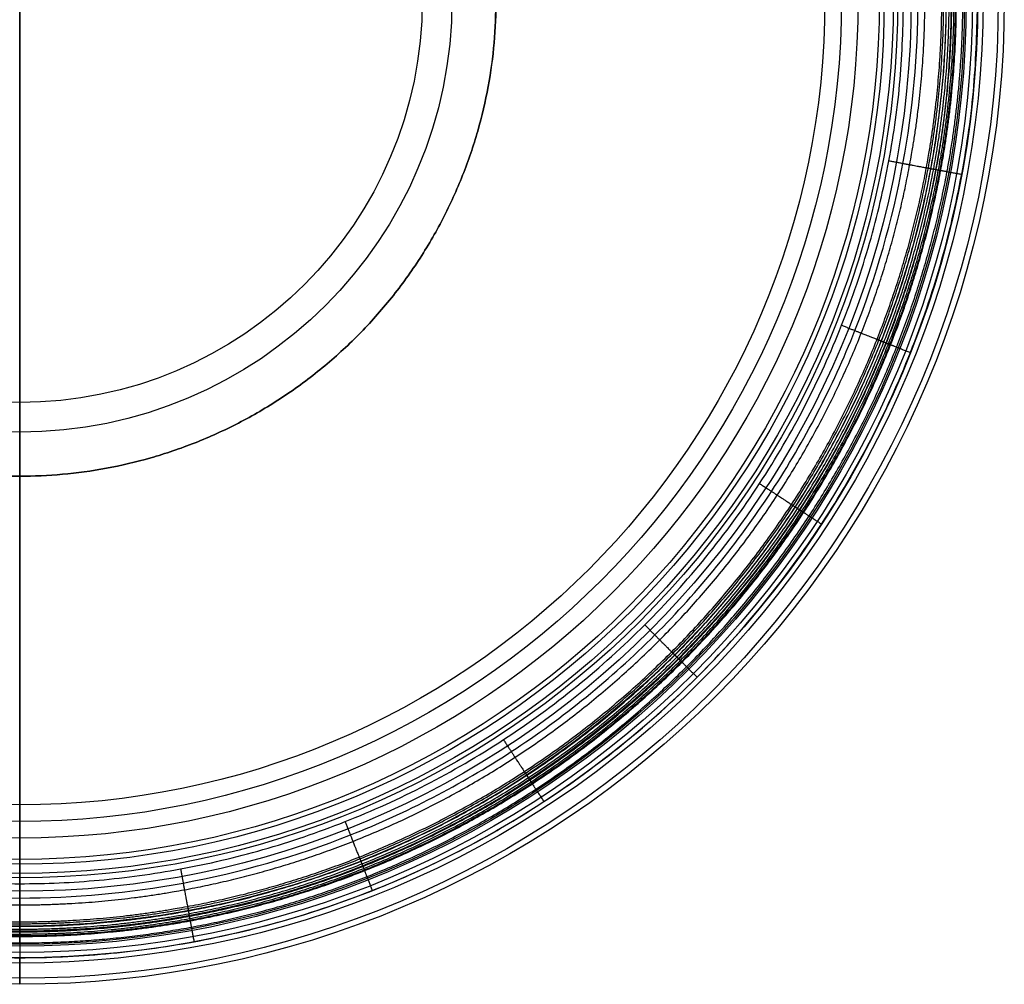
# Model space of a CAD drawing. Header units: millimetres. Extents: x -263 to 107, y -185 to 185.
# Tile 2 of 2: x -78 to 107, y -185 to -4. Entities that reach past the tile are written whole.
import ezdxf

# ---------------------------------------------------------------- set-up
doc = ezdxf.new("R2010")
doc.units = ezdxf.units.MM
doc.layers.add('Default', color=7, linetype='Continuous')

msp = doc.modelspace()

# ---------------------------------------------------------------- linework, layer by layer
at = {"layer": 'Default'}
for centre, radius in [((-78.00000000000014, -4.066095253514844e-15, 32.89608355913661), 184.9865855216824), ((-78.00000000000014, -4.066095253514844e-15, 35.79144534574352), 183.8528671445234), ((-78.00000000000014, -4.066095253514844e-15, 37), 180.9879355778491), ((-78.00000000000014, -5.397141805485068e-15, 13.99333434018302), 179.9990255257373), ((-78.00000000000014, -5.397141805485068e-15, 4.000000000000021), 179), ((-78.00000000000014, -5.397141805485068e-15, 11.34868838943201), 179), ((-78.00000000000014, -4.883421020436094e-15, 1.171572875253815), 177.8284271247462), ((-78.00000000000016, 0, 308.6363697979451), 177.5), ((-78.00000000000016, 0, 307.7727334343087), 177.5), ((-78.00000000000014, -4.883421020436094e-15), 175), ((-78.00000000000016, 0, 304.3181879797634), 174.0454545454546), ((-78.00000000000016, 0, 304.3181879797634), 167.5), ((-78.00000000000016, 0, 156.6590970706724), 164.96388158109), ((-78.00000000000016, 0, 319.0000061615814), 164.1363636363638), ((-78.00000000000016, 0, 9.000006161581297), 162.42776316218), ((-78.00000000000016, 0, 319.0000061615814), 161.4999999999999), ((-78.00000000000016, 0, 315.0000061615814), 157.5), ((-78.00000000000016, 0, 167.8815255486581), 154.3833235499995), ((-78.00000000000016, 0, 20.7630449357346), 151.2666470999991), ((-78.00000000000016, 0, 9.000006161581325), 81.21388158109), ((-78.00000000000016, 0, 20.76304493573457), 75.63332354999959)]:
    msp.add_circle(centre, radius, dxfattribs=at)
for points, weights, degree, knots in [([(-167.5000000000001, -5.397141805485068e-15), (-167.5000000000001, -89.49999999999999), (-78.00000000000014, -89.5), (11.49999999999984, -89.5), (11.49999999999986, -1.635773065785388e-14), (11.49999999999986, 89.49999999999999), (-78.00000000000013, 89.5), (-167.5000000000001, 89.5), (-167.5000000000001, -5.397141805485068e-15)], [1, 0.7071067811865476, 1, 0.7071067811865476, 1, 0.7071067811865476, 1, 0.7071067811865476, 1], 2, [0, 0, 0, 290.5188576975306, 290.5188576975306, 581.0377153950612, 581.0377153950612, 871.5565730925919, 871.5565730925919, 1162.075430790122, 1162.075430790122, 1162.075430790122]), ([(-257.9875199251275, 1.008901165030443e-14, 37), (-257.9875199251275, -179.9875199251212, 37), (-78.00000000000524, -179.9875199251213, 37), (101.9875199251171, -179.9875199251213, 37), (101.987519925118, -2.98768929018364e-14, 37)], [1, 0.7071067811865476, 1, 0.7071067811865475, 1], 2, [0, 0, 0, 282.7232887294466, 282.7232887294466, 565.4465774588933, 565.4465774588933, 565.4465774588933]), ([(-255.196575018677, -4.31210329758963e-15, 35.8654190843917), (-255.1970790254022, -10.80791082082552, 35.86541908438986), (-253.1541192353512, -33.07310492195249, 35.86541908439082), (-243.6596935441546, -66.09711877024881, 35.86541908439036), (-227.2083933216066, -97.85295541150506, 35.86541908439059), (-204.1898250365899, -126.1897889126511, 35.86541908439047), (-175.8529350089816, -149.2084596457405, 35.86541908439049), (-144.0971315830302, -165.6595685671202, 35.86541908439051), (-111.0730940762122, -175.1543717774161, 35.8654190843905), (-77.999983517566, -178.1882678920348, 35.86541908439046), (-44.92695065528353, -175.1542487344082, 35.86541908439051), (-11.90275936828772, -165.6597328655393, 35.86541908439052), (19.85286458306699, -149.208357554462, 35.86541908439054), (48.18986482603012, -126.1898461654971, 35.86541908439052), (71.2083710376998, -97.8529234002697, 35.8654190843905), (87.65970679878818, -66.09713780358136, 35.86541908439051), (97.15410963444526, -33.07309113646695, 35.86541908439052), (99.1970837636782, -10.80791762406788, 35.86541908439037), (99.196575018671, 8.116815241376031e-14, 35.86541908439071)], [0.8581773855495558, 0.8581773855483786, 0.8581773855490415, 0.8581773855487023, 0.8581773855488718, 0.8581773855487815, 0.8581773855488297, 0.8581773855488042, 0.8581773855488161, 0.8581773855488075, 0.8581773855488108, 0.8581773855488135, 0.8581773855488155, 0.8581773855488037, 0.8581773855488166, 0.8581773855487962, 0.8581773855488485, 0.858177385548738, 0.8581773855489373], 3, [0, 0, 0, 0, 32.93451518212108, 67.8478209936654, 104.2174649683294, 141.3616443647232, 178.505823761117, 214.8754677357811, 249.7887735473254, 282.7232887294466, 315.6578039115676, 350.571109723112, 386.940753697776, 424.0849330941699, 461.2291124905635, 497.5987564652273, 532.5120622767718, 565.4465774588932, 565.4465774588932, 565.4465774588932, 565.4465774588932]), ([(-253.9889065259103, 5.147035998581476e-14, 33.10531326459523), (-253.9889065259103, -10.62969284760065, 33.1053132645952), (-252.0237872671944, -32.53520063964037, 33.10531326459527), (-242.623177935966, -65.43136478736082, 33.10531326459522), (-226.2663644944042, -97.08628689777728, 33.10531326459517), (-203.3357669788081, -125.3357669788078, 33.10531326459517), (-175.0862868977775, -148.2663644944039, 33.10531326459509), (-143.4313647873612, -164.6231779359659, 33.1053132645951), (-110.5352006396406, -174.0237872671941, 33.10531326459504), (-88.62969284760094, -175.9889065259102, 33.10531326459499), (-78.00000000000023, -175.9889065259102, 33.10531326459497), (-67.37030715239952, -175.9889065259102, 33.10531326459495), (-45.46479936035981, -174.0237872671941, 33.1053132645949), (-12.56863521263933, -164.6231779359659, 33.10531326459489), (19.08628689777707, -148.2663644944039, 33.10531326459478), (47.33576697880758, -125.3357669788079, 33.10531326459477), (70.26636449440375, -97.08628689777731, 33.10531326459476), (86.62317793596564, -65.43136478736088, 33.10531326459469), (96.02378726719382, -32.53520063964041, 33.10531326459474), (97.98890652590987, -10.62969284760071, 33.10531326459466), (97.98890652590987, -1.065077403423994e-14, 33.10531326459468)], [1, 0.9755922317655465, 0.9328786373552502, 0.8871140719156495, 0.8596553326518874, 0.8505024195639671, 0.8596553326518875, 0.887114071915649, 0.9328786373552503, 0.9755922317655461, 1, 0.9755922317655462, 0.9328786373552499, 0.8871140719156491, 0.8596553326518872, 0.8505024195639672, 0.8596553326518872, 0.8871140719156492, 0.9328786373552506, 0.9755922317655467, 1], 3, [0, 0, 0, 0, 35.34041109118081, 70.68082218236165, 106.0212332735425, 141.3616443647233, 176.7020554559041, 212.042466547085, 247.3828776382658, 282.7232887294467, 282.7232887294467, 282.7232887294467, 318.0636998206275, 353.4041109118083, 388.7445220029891, 424.08493309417, 459.4253441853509, 494.7657552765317, 530.1061663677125, 565.4465774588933, 565.4465774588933, 565.4465774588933, 565.4465774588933]), ([(-253.8419035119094, 1.006357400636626e-14, 30.08870462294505), (-253.8419035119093, -10.62081389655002, 30.08870462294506), (-251.8784257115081, -32.50802408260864, 30.08870462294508), (-242.4856686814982, -65.37671016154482, 30.08870462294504), (-226.1425180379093, -97.00519100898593, 30.08870462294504), (-203.2310743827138, -125.2310743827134, 30.08870462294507), (-175.0051910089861, -148.1425180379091, 30.08870462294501), (-143.3767101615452, -164.485668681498, 30.08870462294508), (-110.5080240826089, -173.8784257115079, 30.08870462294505), (-88.62081389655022, -175.8419035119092, 30.08870462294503), (-78.00000000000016, -175.8419035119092, 30.08870462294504), (-67.37918610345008, -175.8419035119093, 30.08870462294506), (-45.49197591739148, -173.8784257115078, 30.08870462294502), (-12.62328983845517, -164.485668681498, 30.08870462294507), (19.00519100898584, -148.1425180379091, 30.08870462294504), (47.23107438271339, -125.2310743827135, 30.08870462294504), (70.14251803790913, -97.00519100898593, 30.08870462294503), (86.48566868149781, -65.37671016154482, 30.08870462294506), (95.87842571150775, -32.50802408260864, 30.08870462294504), (97.84190351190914, -10.62081389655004, 30.08870462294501), (97.84190351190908, -1.22522153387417e-14, 30.08870462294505)], [0.9999999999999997, 0.975592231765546, 0.9328786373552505, 0.8871140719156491, 0.8596553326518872, 0.8505024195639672, 0.8596553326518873, 0.8871140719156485, 0.9328786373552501, 0.975592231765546, 1, 0.9755922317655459, 0.9328786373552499, 0.887114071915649, 0.8596553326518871, 0.850502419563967, 0.859655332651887, 0.8871140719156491, 0.9328786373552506, 0.975592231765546, 0.9999999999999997], 3, [0, 0, 0, 0, 36.31485721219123, 72.62971442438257, 108.9445716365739, 145.2594288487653, 181.5742860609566, 217.8891432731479, 254.2040004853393, 290.5188576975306, 290.5188576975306, 290.5188576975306, 326.8337149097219, 363.1485721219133, 399.4634293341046, 435.778286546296, 472.0931437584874, 508.4080009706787, 544.72285818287, 581.0377153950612, 581.0377153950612, 581.0377153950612, 581.0377153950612]), ([(-253.5438771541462, 8.536678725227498e-15, 27.19236511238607), (-253.5438771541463, -10.60281316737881, 27.19236511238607), (-251.583727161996, -32.45292772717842, 27.19236511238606), (-242.2068894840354, -65.26590618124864, 27.19236511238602), (-225.8914380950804, -96.84078137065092, 27.19236511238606), (-203.0188259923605, -125.0188259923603, 27.19236511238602), (-174.8407813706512, -147.8914380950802, 27.19236511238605), (-143.2659061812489, -164.2068894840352, 27.19236511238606), (-110.4529277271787, -173.583727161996, 27.19236511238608), (-88.602813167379, -175.543877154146, 27.19236511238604), (-78.00000000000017, -175.5438771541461, 27.19236511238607), (-67.3971868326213, -175.5438771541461, 27.19236511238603), (-45.54707227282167, -173.5837271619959, 27.19236511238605), (-12.73409381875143, -164.206889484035, 27.19236511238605), (18.84078137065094, -147.8914380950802, 27.19236511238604), (47.01882599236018, -125.0188259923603, 27.19236511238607), (69.89143809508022, -96.84078137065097, 27.19236511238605), (86.20688948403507, -65.26590618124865, 27.19236511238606), (95.58372716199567, -32.45292772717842, 27.19236511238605), (97.54387715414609, -10.60281316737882, 27.19236511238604), (97.54387715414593, -1.315121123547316e-14, 27.19236511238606)], [0.9999999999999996, 0.9755922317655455, 0.9328786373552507, 0.8871140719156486, 0.8596553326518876, 0.8505024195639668, 0.8596553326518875, 0.8871140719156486, 0.9328786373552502, 0.9755922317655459, 0.9999999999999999, 0.9755922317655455, 0.93287863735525, 0.8871140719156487, 0.8596553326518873, 0.8505024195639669, 0.8596553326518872, 0.8871140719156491, 0.9328786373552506, 0.9755922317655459, 0.9999999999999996], 3, [0, 0, 0, 0, 36.31485721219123, 72.62971442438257, 108.9445716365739, 145.2594288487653, 181.5742860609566, 217.8891432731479, 254.2040004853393, 290.5188576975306, 290.5188576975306, 290.5188576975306, 326.8337149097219, 363.1485721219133, 399.4634293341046, 435.778286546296, 472.0931437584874, 508.4080009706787, 544.72285818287, 581.0377153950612, 581.0377153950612, 581.0377153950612, 581.0377153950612]), ([(-253.1254252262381, 8.575571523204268e-15, 24.76004434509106), (-253.1254252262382, -10.57753875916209, 24.76004434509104), (-251.1699477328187, -32.3755682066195, 24.76004434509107), (-241.8154620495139, -65.1103288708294, 24.76004434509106), (-225.538902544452, -96.6099375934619, 24.76004434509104), (-202.7208129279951, -124.7208129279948, 24.76004434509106), (-174.6099375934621, -147.5389025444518, 24.76004434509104), (-143.1103288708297, -163.8154620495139, 24.76004434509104), (-110.3755682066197, -173.1699477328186, 24.7600443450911), (-88.57753875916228, -175.1254252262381, 24.76004434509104), (-78.00000000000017, -175.125425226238, 24.76004434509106), (-67.422461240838, -175.1254252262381, 24.76004434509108), (-45.62443179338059, -173.1699477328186, 24.76004434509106), (-12.88967112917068, -163.8154620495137, 24.76004434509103), (18.60993759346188, -147.5389025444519, 24.76004434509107), (46.72081292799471, -124.7208129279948, 24.76004434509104), (69.5389025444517, -96.60993759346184, 24.76004434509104), (85.81546204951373, -65.11032887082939, 24.76004434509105), (95.16994773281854, -32.37556820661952, 24.76004434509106), (97.12542522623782, -10.57753875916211, 24.76004434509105), (97.12542522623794, -1.336006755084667e-14, 24.76004434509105)], [0.9999999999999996, 0.9755922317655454, 0.9328786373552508, 0.8871140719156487, 0.8596553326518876, 0.8505024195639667, 0.8596553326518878, 0.8871140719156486, 0.9328786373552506, 0.9755922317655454, 0.9999999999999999, 0.9755922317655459, 0.9328786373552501, 0.8871140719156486, 0.8596553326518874, 0.8505024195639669, 0.8596553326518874, 0.8871140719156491, 0.9328786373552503, 0.9755922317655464, 0.9999999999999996], 3, [0, 0, 0, 0, 36.31485721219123, 72.62971442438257, 108.9445716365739, 145.2594288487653, 181.5742860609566, 217.8891432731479, 254.2040004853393, 290.5188576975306, 290.5188576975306, 290.5188576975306, 326.8337149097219, 363.1485721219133, 399.4634293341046, 435.778286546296, 472.0931437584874, 508.4080009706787, 544.72285818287, 581.0377153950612, 581.0377153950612, 581.0377153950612, 581.0377153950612]), ([(-252.6222549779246, 8.316375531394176e-15, 22.81464472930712), (-252.6222549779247, -10.54714738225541, 22.81464472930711), (-250.6723959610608, -32.28254674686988, 22.81464472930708), (-241.3447875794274, -64.92325391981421, 22.81464472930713), (-225.1149938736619, -96.33235798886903, 22.81464472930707), (-202.3624651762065, -124.3624651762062, 22.81464472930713), (-174.3323579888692, -147.1149938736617, 22.81464472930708), (-142.9232539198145, -163.3447875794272, 22.81464472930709), (-110.2825467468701, -172.6723959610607, 22.81464472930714), (-88.54714738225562, -174.6222549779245, 22.81464472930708), (-78.00000000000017, -174.6222549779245, 22.8146447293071), (-67.45285261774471, -174.6222549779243, 22.81464472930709), (-45.71745325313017, -172.6723959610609, 22.8146447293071), (-13.07674608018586, -163.3447875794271, 22.8146447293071), (18.33235798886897, -147.1149938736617, 22.81464472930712), (46.36246517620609, -124.3624651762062, 22.8146447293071), (69.1149938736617, -96.33235798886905, 22.81464472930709), (85.34478757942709, -64.92325391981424, 22.81464472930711), (94.67239596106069, -32.2825467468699, 22.81464472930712), (96.62225497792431, -10.54714738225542, 22.81464472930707), (96.62225497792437, -1.340320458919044e-14, 22.8146447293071)], [0.9999999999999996, 0.9755922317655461, 0.9328786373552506, 0.887114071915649, 0.8596553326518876, 0.850502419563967, 0.8596553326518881, 0.8871140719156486, 0.9328786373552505, 0.975592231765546, 0.9999999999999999, 0.9755922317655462, 0.9328786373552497, 0.8871140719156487, 0.8596553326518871, 0.8505024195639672, 0.8596553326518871, 0.887114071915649, 0.9328786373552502, 0.9755922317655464, 0.9999999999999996], 3, [0, 0, 0, 0, 36.31485721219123, 72.62971442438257, 108.9445716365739, 145.2594288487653, 181.5742860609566, 217.8891432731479, 254.2040004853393, 290.5188576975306, 290.5188576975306, 290.5188576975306, 326.8337149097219, 363.1485721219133, 399.4634293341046, 435.778286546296, 472.0931437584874, 508.4080009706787, 544.72285818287, 581.0377153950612, 581.0377153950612, 581.0377153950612, 581.0377153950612]), ([(-252.0889914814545, 8.215388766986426e-15, 21.37375880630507), (-252.0889914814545, -10.51493837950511, 21.37375880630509), (-250.145086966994, -32.18396192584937, 21.37375880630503), (-240.8459633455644, -64.7249905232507, 21.37375880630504), (-224.6657323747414, -96.03817710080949, 21.37375880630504), (-201.9826856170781, -123.9826856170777, 21.37375880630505), (-174.0381771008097, -146.6657323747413, 21.37375880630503), (-142.724990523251, -162.8459633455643, 21.37375880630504), (-110.1839619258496, -172.145086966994, 21.37375880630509), (-88.5149383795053, -174.0889914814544, 21.37375880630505), (-78.00000000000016, -174.0889914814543, 21.37375880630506), (-67.485061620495, -174.0889914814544, 21.37375880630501), (-45.8160380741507, -172.145086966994, 21.3737588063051), (-13.27500947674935, -162.8459633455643, 21.37375880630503), (18.03817710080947, -146.6657323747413, 21.37375880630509), (45.98268561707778, -123.9826856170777, 21.37375880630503), (68.66573237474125, -96.03817710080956, 21.37375880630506), (84.84596334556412, -64.72499052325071, 21.37375880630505), (94.14508696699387, -32.18396192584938, 21.3737588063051), (96.0889914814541, -10.51493837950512, 21.37375880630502), (96.08899148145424, -1.457045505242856e-14, 21.37375880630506)], [0.9999999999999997, 0.9755922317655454, 0.9328786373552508, 0.8871140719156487, 0.8596553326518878, 0.8505024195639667, 0.859655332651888, 0.8871140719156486, 0.9328786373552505, 0.9755922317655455, 1, 0.9755922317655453, 0.9328786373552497, 0.8871140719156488, 0.8596553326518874, 0.8505024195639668, 0.8596553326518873, 0.8871140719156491, 0.9328786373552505, 0.9755922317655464, 0.9999999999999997], 3, [0, 0, 0, 0, 36.31485721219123, 72.62971442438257, 108.9445716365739, 145.2594288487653, 181.5742860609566, 217.8891432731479, 254.2040004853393, 290.5188576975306, 290.5188576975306, 290.5188576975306, 326.8337149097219, 363.1485721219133, 399.4634293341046, 435.778286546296, 472.0931437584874, 508.4080009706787, 544.72285818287, 581.0377153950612, 581.0377153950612, 581.0377153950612, 581.0377153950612]), ([(-251.6017665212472, 6.179746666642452e-15, 20.43393604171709), (-251.6017665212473, -10.48551009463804, 20.4339360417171), (-249.6633024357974, -32.09388828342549, 20.43393604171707), (-240.3902043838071, -64.54384391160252, 20.43393604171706), (-224.2552572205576, -95.76939389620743, 20.43393604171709), (-201.635693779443, -123.6356937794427, 20.43393604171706), (-173.7693938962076, -146.2552572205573, 20.43393604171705), (-142.5438439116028, -162.3902043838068, 20.43393604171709), (-110.0938882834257, -171.6633024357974, 20.4339360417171), (-88.48551009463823, -173.6017665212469, 20.43393604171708), (-78.00000000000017, -173.601766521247, 20.43393604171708), (-67.51448990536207, -173.601766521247, 20.43393604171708), (-45.90611171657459, -171.6633024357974, 20.4339360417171), (-13.45615608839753, -162.3902043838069, 20.43393604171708), (17.7693938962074, -146.2552572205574, 20.43393604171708), (45.63569377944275, -123.6356937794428, 20.43393604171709), (68.25525722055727, -95.76939389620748, 20.43393604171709), (84.39020438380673, -64.54384391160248, 20.4339360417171), (93.6633024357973, -32.09388828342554, 20.43393604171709), (95.60176652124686, -10.48551009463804, 20.4339360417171), (95.60176652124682, -1.38540547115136e-14, 20.43393604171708)], [0.9999999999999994, 0.9755922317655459, 0.9328786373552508, 0.8871140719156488, 0.8596553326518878, 0.850502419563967, 0.8596553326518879, 0.887114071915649, 0.9328786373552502, 0.9755922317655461, 0.9999999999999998, 0.9755922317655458, 0.9328786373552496, 0.8871140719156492, 0.859655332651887, 0.8505024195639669, 0.8596553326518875, 0.8871140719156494, 0.9328786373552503, 0.9755922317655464, 0.9999999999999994], 3, [0, 0, 0, 0, 36.31485721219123, 72.62971442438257, 108.9445716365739, 145.2594288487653, 181.5742860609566, 217.8891432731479, 254.2040004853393, 290.5188576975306, 290.5188576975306, 290.5188576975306, 326.8337149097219, 363.1485721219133, 399.4634293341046, 435.778286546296, 472.0931437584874, 508.4080009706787, 544.72285818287, 581.0377153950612, 581.0377153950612, 581.0377153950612, 581.0377153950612]), ([(-251.2468329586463, 7.317526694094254e-15, 19.94378772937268), (-251.2468329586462, -10.46407218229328, 19.94378772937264), (-249.3123321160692, -32.0282714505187, 19.94378772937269), (-240.0581931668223, -64.41188225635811, 19.94378772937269), (-223.9562343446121, -95.57359074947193, 19.94378772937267), (-201.3829172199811, -123.3829172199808, 19.94378772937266), (-173.5735907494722, -145.9562343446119, 19.94378772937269), (-142.4118822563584, -162.0581931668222, 19.94378772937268), (-110.0282714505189, -171.312332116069, 19.9437877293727), (-88.46407218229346, -173.2468329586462, 19.94378772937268), (-78.00000000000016, -173.2468329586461, 19.94378772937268), (-67.53592781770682, -173.2468329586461, 19.9437877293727), (-45.97172854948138, -171.3123321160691, 19.94378772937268), (-13.58811774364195, -162.0581931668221, 19.94378772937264), (17.5735907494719, -145.956234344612, 19.94378772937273), (45.38291721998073, -123.3829172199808, 19.94378772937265), (67.95623434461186, -95.57359074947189, 19.94378772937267), (84.05819316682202, -64.41188225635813, 19.94378772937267), (93.3123321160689, -32.0282714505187, 19.94378772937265), (95.24683295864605, -10.4640721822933, 19.9437877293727), (95.24683295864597, -1.335723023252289e-14, 19.94378772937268)], [0.9999999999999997, 0.9755922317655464, 0.9328786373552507, 0.8871140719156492, 0.8596553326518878, 0.8505024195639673, 0.8596553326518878, 0.8871140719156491, 0.9328786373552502, 0.9755922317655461, 1, 0.9755922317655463, 0.93287863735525, 0.8871140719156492, 0.8596553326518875, 0.8505024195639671, 0.8596553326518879, 0.8871140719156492, 0.9328786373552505, 0.9755922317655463, 0.9999999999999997], 3, [0, 0, 0, 0, 36.31485721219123, 72.62971442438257, 108.9445716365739, 145.2594288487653, 181.5742860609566, 217.8891432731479, 254.2040004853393, 290.5188576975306, 290.5188576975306, 290.5188576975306, 326.8337149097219, 363.1485721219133, 399.4634293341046, 435.778286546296, 472.0931437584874, 508.4080009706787, 544.72285818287, 581.0377153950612, 581.0377153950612, 581.0377153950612, 581.0377153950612]), ([(-248.0614754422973, 4.014873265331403e-14, 12.61145609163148), (-248.0614754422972, -10.27167725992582, 12.61145609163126), (-246.1625427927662, -31.43939202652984, 12.61145609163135), (-237.0785526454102, -63.2275900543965, 12.61145609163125), (-221.2726482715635, -93.8163519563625, 12.61145609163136), (-199.1143695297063, -121.1143695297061, 12.61145609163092), (-171.8163519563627, -143.2726482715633, 12.61145609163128), (-141.2275900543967, -159.0785526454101, 12.61145609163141), (-109.4393920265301, -168.1625427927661, 12.61145609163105), (-88.27167725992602, -170.0614754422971, 12.61145609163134), (-78.00000000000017, -170.0614754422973, 12.61145609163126), (-67.7283227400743, -170.0614754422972, 12.6114560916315), (-46.5606079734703, -168.1625427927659, 12.61145609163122), (-14.77240994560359, -159.0785526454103, 12.61145609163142), (15.81635195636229, -143.2726482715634, 12.61145609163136), (43.11436952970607, -121.1143695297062, 12.61145609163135), (65.2726482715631, -93.8163519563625, 12.61145609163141), (81.07855264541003, -63.22759005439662, 12.61145609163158), (90.16254279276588, -31.43939202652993, 12.61145609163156), (92.06147544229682, -10.27167725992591, 12.61145609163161), (92.06147544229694, -5.116237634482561e-14, 12.61145609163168)], [0.9847855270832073, 0.9607491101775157, 0.9186853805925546, 0.8736170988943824, 0.8465761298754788, 0.8375624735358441, 0.846576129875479, 0.8736170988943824, 0.9186853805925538, 0.9607491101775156, 0.9847855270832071, 0.9607491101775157, 0.9186853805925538, 0.8736170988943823, 0.8465761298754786, 0.8375624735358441, 0.8465761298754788, 0.8736170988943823, 0.9186853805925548, 0.9607491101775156, 0.9847855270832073], 3, [0, 0, 0, 0, 32.60979563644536, 65.21959127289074, 97.82938690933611, 130.4391825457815, 163.0489781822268, 195.6587738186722, 228.2685694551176, 260.878365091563, 260.878365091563, 260.878365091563, 293.4881607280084, 326.0979563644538, 358.7077520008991, 391.3175476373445, 423.9273432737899, 456.5371389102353, 489.1469345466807, 521.756730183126, 521.756730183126, 521.756730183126, 521.756730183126]), ([(-244.0803909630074, 3.577470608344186e-14, 9.000000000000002), (-244.0803909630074, -166.0803909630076, 9.000000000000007), (-77.99999999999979, -166.0803909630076, 8.99999999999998), (88.08039096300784, -166.0803909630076, 8.999999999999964), (88.08039096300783, 3.57739779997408e-16, 8.99999999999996)], [1, 0.7071067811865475, 1, 0.7071067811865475, 1], 2, [0, 0, 0, 260.878365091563, 260.878365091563, 521.756730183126, 521.756730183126, 521.756730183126]), ([(-167.5000000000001, -5.397141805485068e-15, 9), (-167.5000000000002, -89.5, 9.000000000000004), (-78.00000000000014, -89.5, 9), (11.49999999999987, -89.5, 9.000000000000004), (11.49999999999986, -1.635773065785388e-14, 9)], [1, 0.7071067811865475, 1, 0.7071067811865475, 1], 2, [0, 0, 0, 290.5188576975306, 290.5188576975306, 581.0377153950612, 581.0377153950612, 581.0377153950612]), ([(89.22236176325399, -30.94490516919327, 12.61145609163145), (89.4860747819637, -30.99370590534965, 15.35937839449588), (90.56901777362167, -31.19410714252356, 17.88329145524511), (92.35454090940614, -31.52452254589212, 19.94378772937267), (92.44095927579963, -31.54051447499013, 20.04354838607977), (92.68124296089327, -31.58497955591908, 20.35697471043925), (93.17550464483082, -31.67644388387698, 21.28888218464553), (93.71257789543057, -31.77583059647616, 22.73004938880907), (94.21618836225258, -31.8690249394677, 24.67878863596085), (94.63329328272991, -31.94621122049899, 27.11506213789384), (94.92104744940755, -31.99946082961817, 29.92708686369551), (95.02325841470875, -32.01837521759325, 32.04042725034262), (95.05083656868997, -32.02347862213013, 33.10531326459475)], [0.9216899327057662, 0.8964224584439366, 0.9011690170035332, 0.9359296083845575, 0.9359296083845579, 0.9359296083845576, 0.9359296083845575, 0.9359296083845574, 0.9359296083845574, 0.9359296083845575, 0.9359296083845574, 0.9359296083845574, 0.9359296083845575], 3, [12.32282520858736, 12.32282520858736, 12.32282520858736, 12.32282520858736, 14.9408670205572, 14.9408670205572, 14.9408670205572, 18.26983073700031, 21.59879445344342, 24.92775816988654, 28.25672188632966, 31.58568560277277, 34.91464931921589, 37.94034266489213, 37.94034266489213, 37.94034266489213, 37.94034266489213]), ([(80.1211703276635, -62.59872941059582, 12.61145609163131), (80.37053058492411, -62.69744886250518, 15.35937839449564), (81.3945336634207, -63.10284234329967, 17.88329145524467), (83.08287848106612, -63.77124266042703, 19.94378772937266), (83.16459346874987, -63.80359287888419, 20.04354838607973), (83.39179954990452, -63.89354169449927, 20.35697471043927), (83.85916070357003, -64.07856571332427, 21.28888218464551), (84.36700337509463, -64.27961599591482, 22.73004938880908), (84.84320449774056, -64.46813967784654, 24.67878863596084), (85.23760819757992, -64.6242805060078, 27.11506213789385), (85.50970114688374, -64.73199962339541, 29.92708686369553), (85.6063492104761, -64.77026171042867, 32.04042725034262), (85.6324264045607, -64.78058543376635, 33.10531326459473)], [0.8766216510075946, 0.8525896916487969, 0.8571041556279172, 0.8901650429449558, 0.8901650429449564, 0.8901650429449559, 0.8901650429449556, 0.8901650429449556, 0.8901650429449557, 0.8901650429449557, 0.8901650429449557, 0.8901650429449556, 0.8901650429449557], 3, [12.32282520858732, 12.32282520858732, 12.32282520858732, 12.32282520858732, 14.9408670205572, 14.9408670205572, 14.9408670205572, 18.26983073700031, 21.59879445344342, 24.92775816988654, 28.25672188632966, 31.58568560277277, 34.91464931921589, 37.94034266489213, 37.94034266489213, 37.94034266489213, 37.94034266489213]), ([(64.3406915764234, -93.05929803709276, 12.61145609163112), (64.56516570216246, -93.2060544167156, 15.35937839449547), (65.48697336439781, -93.80871253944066, 17.8832914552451), (67.00682151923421, -94.80235673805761, 19.94378772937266), (67.08038135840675, -94.85044858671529, 20.04354838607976), (67.28491229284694, -94.98416653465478, 20.35697471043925), (67.70563084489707, -95.25922332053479, 21.2888821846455), (68.16279086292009, -95.55810475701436, 22.73004938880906), (68.59146715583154, -95.83836414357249, 24.67878863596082), (68.94650940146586, -96.07048316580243, 27.11506213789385), (69.19144749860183, -96.23061845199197, 29.9270868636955), (69.27845009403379, -96.28749888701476, 32.04042725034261), (69.30192478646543, -96.30284613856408, 33.10531326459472)], [0.8495806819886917, 0.8262900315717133, 0.8306652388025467, 0.8627063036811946, 0.8627063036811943, 0.8627063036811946, 0.8627063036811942, 0.8627063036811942, 0.8627063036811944, 0.862706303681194, 0.862706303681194, 0.862706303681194, 0.8627063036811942], 3, [12.32282520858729, 12.32282520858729, 12.32282520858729, 12.32282520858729, 14.9408670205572, 14.9408670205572, 14.9408670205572, 18.26983073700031, 21.59879445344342, 24.92775816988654, 28.25672188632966, 31.58568560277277, 34.91464931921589, 37.94034266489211, 37.94034266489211, 37.94034266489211, 37.94034266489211]), ([(42.25162250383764, -120.2516225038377, 12.61145609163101), (42.44126172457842, -120.4412617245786, 15.35937839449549), (43.22001912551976, -121.2200191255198, 17.88329145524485), (44.50401040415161, -122.5040104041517, 19.94378772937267), (44.56615489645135, -122.5661548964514, 20.04354838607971), (44.73894580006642, -122.7389458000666, 20.35697471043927), (45.09437535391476, -123.0943753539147, 21.28888218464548), (45.4805912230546, -123.4805912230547, 22.73004938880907), (45.8427435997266, -123.8427435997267, 24.67878863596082), (46.1426887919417, -124.1426887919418, 27.11506213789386), (46.3496162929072, -124.3496162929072, 29.92708686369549), (46.42311743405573, -124.4231174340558, 32.04042725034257), (46.44294921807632, -124.4429492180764, 33.10531326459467)], [0.8405670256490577, 0.8175234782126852, 0.8218522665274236, 0.853553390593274, 0.8535533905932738, 0.8535533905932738, 0.8535533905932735, 0.8535533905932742, 0.8535533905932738, 0.8535533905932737, 0.8535533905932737, 0.8535533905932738, 0.8535533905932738], 3, [12.32282520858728, 12.32282520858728, 12.32282520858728, 12.32282520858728, 14.9408670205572, 14.9408670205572, 14.9408670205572, 18.26983073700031, 21.59879445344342, 24.92775816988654, 28.25672188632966, 31.58568560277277, 34.91464931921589, 37.94034266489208, 37.94034266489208, 37.94034266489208, 37.94034266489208]), ([(15.05929803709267, -142.3406915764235, 12.611456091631), (15.20605441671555, -142.5651657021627, 15.35937839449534), (15.80871253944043, -143.4869733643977, 17.88329145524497), (16.80235673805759, -145.0068215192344, 19.9437877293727), (16.85044858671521, -145.0803813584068, 20.04354838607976), (16.9841665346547, -145.2849122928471, 20.35697471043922), (17.25922332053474, -145.7056308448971, 21.28888218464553), (17.55810475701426, -146.1627908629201, 22.73004938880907), (17.83836414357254, -146.5914671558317, 24.67878863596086), (18.07048316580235, -146.9465094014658, 27.11506213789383), (18.2306184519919, -147.1914474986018, 29.9270868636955), (18.28749888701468, -147.2784500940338, 32.04042725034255), (18.30284613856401, -147.3019247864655, 33.10531326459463)], [0.8495806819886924, 0.8262900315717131, 0.8306652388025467, 0.8627063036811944, 0.8627063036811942, 0.862706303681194, 0.8627063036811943, 0.862706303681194, 0.8627063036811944, 0.8627063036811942, 0.8627063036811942, 0.8627063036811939, 0.862706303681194], 3, [12.32282520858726, 12.32282520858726, 12.32282520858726, 12.32282520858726, 14.9408670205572, 14.9408670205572, 14.9408670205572, 18.26983073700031, 21.59879445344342, 24.92775816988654, 28.25672188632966, 31.58568560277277, 34.91464931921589, 37.94034266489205, 37.94034266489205, 37.94034266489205, 37.94034266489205]), ([(-78.00000000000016, -177.5, 308.6363697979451), (-78.00000000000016, -178.5, 319.0000061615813), (-78.00000000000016, -164.1363636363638, 319.0000061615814), (-78.00000000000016, -162.8181818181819, 319.0000061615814), (-78.00000000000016, -161.4999999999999, 319.0000061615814), (-78.00000000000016, -157.5, 319.0000061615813), (-78.00000000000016, -157.5, 315.0000061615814)], [1, 0.7071067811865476, 1, 1, 1, 0.7071067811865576, 1], 2, [461.3779890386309, 461.3779890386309, 461.3779890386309, 480.2275449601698, 480.2275449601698, 481.9503172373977, 481.9503172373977, 488.2335025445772, 488.2335025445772, 488.2335025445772]), ([(-15.40127058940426, -158.1211703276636, 12.61145609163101), (-15.30255113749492, -158.3705305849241, 15.35937839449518), (-14.89715765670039, -159.3945336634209, 17.88329145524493), (-14.22875733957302, -161.0828784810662, 19.94378772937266), (-14.19640712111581, -161.1645934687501, 20.04354838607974), (-14.10645830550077, -161.3917995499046, 20.35697471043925), (-13.92143428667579, -161.8591607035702, 21.2888821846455), (-13.7203840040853, -162.3670033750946, 22.73004938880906), (-13.5318603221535, -162.8432044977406, 24.67878863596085), (-13.37571949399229, -163.2376081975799, 27.11506213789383), (-13.26800037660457, -163.5097011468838, 29.92708686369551), (-13.22973828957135, -163.6063492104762, 32.04042725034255), (-13.21941456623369, -163.6324264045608, 33.10531326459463)], [0.876621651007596, 0.8525896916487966, 0.8571041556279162, 0.8901650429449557, 0.8901650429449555, 0.8901650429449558, 0.8901650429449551, 0.8901650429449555, 0.8901650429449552, 0.8901650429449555, 0.8901650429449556, 0.8901650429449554, 0.8901650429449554], 3, [12.32282520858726, 12.32282520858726, 12.32282520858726, 12.32282520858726, 14.9408670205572, 14.9408670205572, 14.9408670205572, 18.26983073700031, 21.59879445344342, 24.92775816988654, 28.25672188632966, 31.58568560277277, 34.91464931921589, 37.94034266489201, 37.94034266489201, 37.94034266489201, 37.94034266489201]), ([(-78.00000000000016, -167.5, 304.3181879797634), (-78.00000000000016, -170.7727272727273, 304.3181879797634), (-78.00000000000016, -174.0454545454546, 304.3181879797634), (-78.00000000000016, -177.5, 304.3181879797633), (-78.00000000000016, -177.5, 307.7727334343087), (-78.00000000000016, -177.5, 308.204551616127), (-78.00000000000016, -177.5, 308.6363697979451)], [1, 1, 1, 0.7071067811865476, 1, 1, 1], 2, [450.5826086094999, 450.5826086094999, 450.5826086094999, 454.0948037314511, 454.0948037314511, 460.3779890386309, 460.3779890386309, 461.3779890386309, 461.3779890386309, 461.3779890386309]), ([(-47.05509483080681, -167.222361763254, 12.61145609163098), (-47.00629409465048, -167.4860747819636, 15.3593783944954), (-46.80589285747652, -168.5690177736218, 17.88329145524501), (-46.47547745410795, -170.3545409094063, 19.94378772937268), (-46.45948552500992, -170.4409592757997, 20.04354838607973), (-46.415020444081, -170.6812429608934, 20.35697471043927), (-46.32355611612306, -171.1755046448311, 21.28888218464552), (-46.2241694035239, -171.7125778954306, 22.73004938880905), (-46.13097506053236, -172.2161883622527, 24.67878863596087), (-46.05378877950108, -172.6332932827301, 27.11506213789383), (-46.00053917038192, -172.9210474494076, 29.92708686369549), (-45.98162478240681, -173.0232584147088, 32.04042725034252), (-45.97652137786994, -173.0508365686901, 33.10531326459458)], [0.9216899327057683, 0.8964224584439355, 0.9011690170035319, 0.9359296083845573, 0.9359296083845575, 0.9359296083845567, 0.9359296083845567, 0.9359296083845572, 0.9359296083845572, 0.9359296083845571, 0.935929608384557, 0.9359296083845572, 0.9359296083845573], 3, [12.32282520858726, 12.32282520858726, 12.32282520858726, 12.32282520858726, 14.9408670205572, 14.9408670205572, 14.9408670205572, 18.26983073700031, 21.59879445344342, 24.92775816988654, 28.25672188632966, 31.58568560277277, 34.91464931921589, 37.94034266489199, 37.94034266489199, 37.94034266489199, 37.94034266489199]), ([(-78.00000000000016, -170.061475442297, 12.61145609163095), (-78.00000000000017, -170.3296658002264, 15.35937839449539), (-78.00000000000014, -171.4309950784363, 17.88329145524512), (-78.00000000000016, -173.2468329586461, 19.94378772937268), (-78.00000000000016, -173.3347185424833, 20.04354838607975), (-78.00000000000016, -173.5790817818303, 20.35697471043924), (-78.00000000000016, -174.0817350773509, 21.28888218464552), (-78.00000000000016, -174.6279267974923, 22.73004938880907), (-78.00000000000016, -175.1400876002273, 24.67878863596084), (-78.00000000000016, -175.5642741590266, 27.11506213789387), (-78.00000000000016, -175.8569138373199, 29.92708686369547), (-78.00000000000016, -175.9608601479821, 32.0404272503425), (-78.00000000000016, -175.9889065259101, 33.10531326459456)], [0.9847855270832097, 0.957788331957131, 0.9628598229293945, 1, 1, 1, 1, 1, 1, 1, 1, 1, 1], 3, [12.32282520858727, 12.32282520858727, 12.32282520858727, 12.32282520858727, 14.9408670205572, 14.9408670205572, 14.9408670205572, 18.26983073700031, 21.59879445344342, 24.92775816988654, 28.25672188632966, 31.58568560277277, 34.91464931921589, 37.94034266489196, 37.94034266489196, 37.94034266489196, 37.94034266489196]), ([(-78.00000000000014, -179, 4.000000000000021), (-78.00000000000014, -179, 7.674344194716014), (-78.00000000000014, -179, 11.34868838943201), (-78.00000000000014, -179, 12.85970429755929), (-78.00000000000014, -179.9990255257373, 13.99333434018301), (-78.00000000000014, -184.6319656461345, 19.25049741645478), (-78.00000000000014, -184.9865855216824, 32.89608355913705)], [1, 1, 1, 0.9354794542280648, 1, 1, 1], 2, [183, 183, 183, 190.348688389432, 190.348688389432, 193.2381518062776, 193.2381518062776, 215.1780218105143, 215.1780218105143, 215.1780218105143])]:
    msp.add_rational_spline(points, weights, degree=degree, knots=knots, dxfattribs=at)
msp.add_open_spline([(-246.7679385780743, 7.878304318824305e-14, 10.03738496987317), (-246.7684185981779, -10.29381611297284, 10.03738496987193), (-244.8226350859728, -31.49993213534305, 10.03738496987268), (-235.7798265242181, -62.95310593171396, 10.03738496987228), (-220.1110586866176, -93.19842490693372, 10.03738496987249), (-198.187405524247, -120.1873713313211, 10.03738496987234), (-171.1984057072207, -142.1111215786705, 10.03738496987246), (-140.9531177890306, -157.7797079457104, 10.03738496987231), (-109.499922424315, -166.8228747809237, 10.03738496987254), (-77.99998439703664, -169.7124605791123, 10.03738496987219), (-46.50011986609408, -166.8227582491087, 10.03738496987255), (-15.04677955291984, -157.779863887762, 10.03738496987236), (15.19833942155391, -142.1110246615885, 10.03738496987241), (42.18744297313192, -120.1874256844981, 10.03738496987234), (64.11103771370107, -93.19839451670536, 10.03738496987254), (79.7798389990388, -62.95312400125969, 10.03738496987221), (88.82262604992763, -31.49991904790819, 10.03738496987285), (90.76842305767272, -10.29382257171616, 10.03738496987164), (90.76793857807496, 1.193608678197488e-13, 10.03738496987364)], degree=3, knots=[0, 0, 0, 0, 30.38978899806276, 62.60547897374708, 96.16498477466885, 130.4391825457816, 164.7133803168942, 198.272886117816, 230.4885760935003, 260.8783650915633, 291.2681540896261, 323.4838440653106, 357.0433498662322, 391.317547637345, 425.5917454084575, 459.1512512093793, 491.3669411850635, 521.756730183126, 521.756730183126, 521.756730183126, 521.756730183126], dxfattribs=at)
for points, degree in [([(-78.00000000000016, -151.2666470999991, 20.7630449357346), (-78.00000000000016, -75.63332354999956, 20.7630449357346), (-78.00000000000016, 0, 20.7630449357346)], 2), ([(-78.00000000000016, 0, 9.000006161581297), (-78.00000000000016, -81.21388158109, 9.000006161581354), (-78.00000000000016, -162.42776316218, 9.000006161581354)], 2), ([(-78.00000000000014, -5.397141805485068e-15, 9), (-78.00000000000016, -166.0803909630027, 8.999999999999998)], 1), ([(-78.00000000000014, -5.397141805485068e-15), (-78.00000000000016, -175)], 1), ([(-78.00000000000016, -157.5, 315.0000061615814), (-78.00000000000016, -154.3833235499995, 167.881525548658), (-78.00000000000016, -151.2666470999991, 20.7630449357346)], 2), ([(-78.00000000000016, -162.42776316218, 9.000006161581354), (-78.00000000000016, -164.96388158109, 156.6590970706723), (-78.00000000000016, -167.5, 304.3181879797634)], 2), ([(-78.00000000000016, -180.9879355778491, 37), (-78.00000000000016, -179.9875199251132, 37)], 1)]:
    msp.add_open_spline(points, degree=degree, dxfattribs=at)
for points, weights in [([(85.30801365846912, -30.22053976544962, 9), (88.87605661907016, -30.88081467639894, 9.000000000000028), (89.22264195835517, -30.94495112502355, 12.61145609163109)], [1.000000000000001, 0.7406537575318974, 1.000000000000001]), ([(95.05112649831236, -32.02352617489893, 33.10531326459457), (95.15199029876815, -32.0421912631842, 37.00000000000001), (98.98299110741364, -32.75112715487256, 37.00000000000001)], [1.000000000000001, 0.7163547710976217, 1.000000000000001]), ([(76.41996703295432, -61.13344840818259, 8.999999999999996), (79.79381908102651, -62.46912548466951, 8.999999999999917), (80.12154149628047, -62.59886778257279, 12.61145609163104)], [1.000000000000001, 0.7406537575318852, 1.000000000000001]), ([(85.63281056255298, -64.78072863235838, 33.10531326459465), (85.72818484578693, -64.8184864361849, 37.00000000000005), (89.35068324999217, -66.25260032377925, 36.99999999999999)], [1, 0.716354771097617, 1]), ([(61.00887306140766, -90.8810271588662, 8.999999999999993), (64.04601508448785, -92.86664563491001, 9.000000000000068), (64.3410308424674, -93.05952062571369, 12.61145609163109)], [1.000000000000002, 0.7406537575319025, 1.000000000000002]), ([(69.3022757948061, -96.30307647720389, 33.10531326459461), (69.38813173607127, -96.35920725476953, 37.00000000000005), (72.649105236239, -98.49116196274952, 36.99999999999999)], [0.9999999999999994, 0.7163547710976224, 0.9999999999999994]), ([(39.4368938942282, -117.4368895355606, 8.99999999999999), (42.00271949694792, -120.0027150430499, 8.999999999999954), (42.25195347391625, -120.2519490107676, 12.61145609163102)], [0.9999999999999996, 0.7406537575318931, 0.9999999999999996]), ([(46.44329187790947, -124.4432871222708, 33.10531326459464), (46.51582433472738, -124.5158195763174, 37.00000000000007), (49.2707463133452, -127.2707414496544, 37)], [0.9999999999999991, 0.7163547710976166, 0.9999999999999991]), ([(12.88101033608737, -139.0088660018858, 8.99999999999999), (14.8666284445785, -142.0460078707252, 9.000000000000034), (15.05950339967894, -142.3410236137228, 12.61145609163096)], [1.000000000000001, 0.7406537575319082, 1.000000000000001]), ([(18.30305836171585, -147.3022683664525, 33.10531326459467), (18.3591891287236, -147.3881243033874, 37.00000000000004), (20.49114343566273, -150.6490976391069, 37.00000000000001)], [0.9999999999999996, 0.716354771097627, 0.9999999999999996]), ([(-16.86650391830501, -154.4200044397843, 9.000000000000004), (-15.53082580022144, -157.793857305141, 8.999999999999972), (-15.40108340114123, -158.1215797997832, 12.61145609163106)], [1, 0.7406537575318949, 1]), ([(-47.77947104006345, -163.3080190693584, 9.000000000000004), (-47.11919636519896, -166.8760621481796, 9.00000000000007), (-47.05505993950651, -167.2226474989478, 12.61145609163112)], [0.9999999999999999, 0.7406537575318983, 0.9999999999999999]), ([(-13.2192201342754, -163.6328502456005, 33.10531326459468), (-13.18146230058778, -163.7282245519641, 37.00000000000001), (-11.74734727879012, -167.3507238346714, 36.99999999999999)], [0.9999999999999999, 0.7163547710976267, 0.9999999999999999]), ([(-77.99999646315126, -166.0806068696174, 9), (-77.99999638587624, -169.7092269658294, 8.999999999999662), (-77.99999637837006, -170.0616965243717, 12.61145609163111)], [0.9999999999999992, 0.7406537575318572, 0.9999999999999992]), ([(-45.97648549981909, -173.0511323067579, 33.10531326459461), (-45.95782041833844, -173.151996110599, 37.00000000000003), (-45.24888478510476, -176.9829970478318, 37)], [0.9999999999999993, 0.7163547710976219, 0.9999999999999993]), ([(-78.00000000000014, -175), (-78.00000000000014, -179), (-78.00000000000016, -179, 4.000000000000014)], [1, 0.7071067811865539, 1]), ([(-77.99999623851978, -175.9891351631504, 33.10531326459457), (-77.99999623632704, -176.091711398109, 37.00000000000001), (-77.99999615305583, -179.9877537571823, 36.99999999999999)], [0.9999999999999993, 0.7163547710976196, 0.9999999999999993]), ([(-78.00000000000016, -184.9865855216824, 32.89608355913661), (-78.00000000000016, -185.0932376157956, 36.99999999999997), (-78.00000000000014, -180.9879355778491, 37)], [1, 0.6978613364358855, 1])]:
    msp.add_rational_spline(points, weights, degree=2, dxfattribs=at)

doc.saveas('drawing.dxf')
